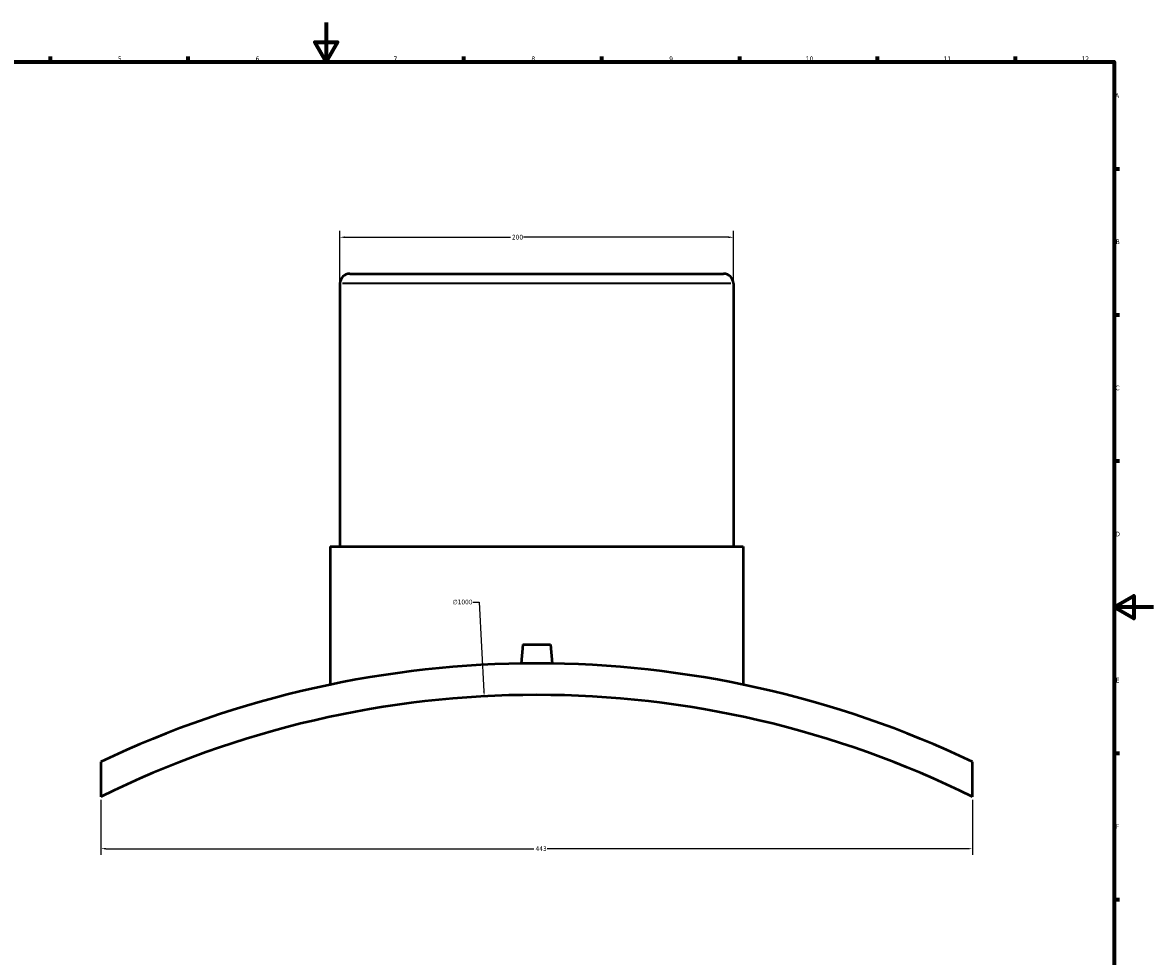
# Model space of a CAD drawing. Header units: millimetres. Extents: x -309 to 1516, y -747 to 1065.
# Tile 3 of 6: x 266 to 841, y 120 to 594. Entities that reach past the tile are written whole.
import ezdxf

# ---------------------------------------------------------------- set-up
doc = ezdxf.new("R2010")
doc.units = ezdxf.units.MM
for name, color, linetype, lineweight in [('Border (ANSI)', 7, 'Continuous', 70), ('Dimension (ANSI)', 7, 'Continuous', 25), ('Visible (ANSI)', 7, 'Continuous', 50), ('Visible Narrow (ANSI)', 7, 'Continuous', 35)]:
    doc.layers.add(name, color=color, linetype=linetype, lineweight=lineweight)
doc.styles.add('Note Text (ANSI)', font='tahoma.ttf')
doc.dimstyles.new('Default - mm (ANSI)', dxfattribs={"dimtxt": 2.4, "dimasz": 2.5, "dimexe": 3.175, "dimexo": 1.6002, "dimgap": 0.8, "dimtad": 0, "dimtoh": 1, "dimdec": 0, "dimrnd": 1e-08, "dimzin": 4, "dimdsep": 46, "dimtxsty": 'Note Text (ANSI)', "dimcen": 0.09, "dimdle": 10, "dimclrd": 256, "dimclre": 256, "dimclrt": 5, "dimadec": 1, "dimazin": 1, "dimtfac": 1.27, "dimtofl": 0, "dimtmove": 0, "dimatfit": 3, "dimfxl": 1, "dimtolj": 1, "dimtzin": 4, "dimlwd": -1, "dimlwe": -1, "dimarcsym": 0})

# ---------------------------------------------------------------- blocks, each defined once
blk = doc.blocks.new('Borders Default Border')
at = {"layer": 'Border (ANSI)'}
for p, q in [((280.33, 574), (280.33, 576.8)), ((350.42, 574), (350.42, 576.8)), ((490.58, 574), (490.58, 576.8)), ((560.67, 574), (560.67, 576.8)), ((630.75, 574), (630.75, 576.8)), ((700.83, 574), (700.83, 576.8)), ((770.92, 574), (770.92, 576.8)), ((821, 519.75), (823.8, 519.75)), ((821, 445.5), (823.8, 445.5)), ((821, 371.25), (823.8, 371.25)), ((821, 222.75), (823.8, 222.75)), ((821, 148.5), (823.8, 148.5))]:
    blk.add_line(p, q, dxfattribs=at)
at = {"layer": 'Border (ANSI)', "flags": 128}
for points in [[(420.5, 594), (420.5, 574), (414.73, 584), (426.27, 584), (420.5, 574)], [(20, 20), (20, 574), (821, 574), (821, 20), (20, 20)], [(841, 297), (821, 297), (831, 302.77), (831, 291.23), (821, 297)]]:
    blk.add_lwpolyline(points, dxfattribs=at)
at = {"layer": 'Border (ANSI)', "color": 5, "true_color": 0x0000ff, "char_height": 2.4, "attachment_point": 7, "style": 'Note Text (ANSI)'}
for s, insert in [('5', (314.67, 574.35)), ('6', (384.69, 574.35)), ('7', (454.8, 574.4)), ('8', (524.84, 574.35)), ('9', (594.92, 574.35)), ('10', (664.35, 574.35)), ('11', (734.43, 574.4)), ('12', (804.52, 574.4)), ('A', (821.58, 555.68)), ('B', (821.87, 481.43)), ('C', (821.71, 407.13)), ('D', (821.72, 332.93)), ('E', (821.91, 258.68)), ('F', (821.98, 184.43))]:
    blk.add_mtext(s, dxfattribs=dict(at, insert=insert))
blk = doc.blocks.new('*D7')
at = {"layer": 'Defpoints', "color": 0, "transparency": 16777216}
for p in [(306.03, 200.65), (749.03, 200.65), (749.03, 174.26)]:
    blk.add_point(p, dxfattribs=at)
at = {"layer": 'Dimension (ANSI)', "transparency": 16777216}
for p, q in [((306.03, 199.05), (306.03, 171.08)), ((749.03, 199.05), (749.03, 171.08)), ((308.53, 174.26), (526.15, 174.26)), ((746.53, 174.26), (532.91, 174.26))]:
    blk.add_line(p, q, dxfattribs=at)
for points in [[(308.53, 174.67), (308.53, 173.84), (306.03, 174.26)], [(746.53, 174.67), (746.53, 173.84), (749.03, 174.26)]]:
    blk.add_solid(points, dxfattribs=at)
at = {"layer": 'Dimension (ANSI)', "color": 5, "transparency": 16777216, "insert": (526.95, 175.51), "char_height": 2.4, "attachment_point": 1, "style": 'Note Text (ANSI)'}
blk.add_mtext('\\A1;443', dxfattribs=at)
blk = doc.blocks.new('*D8')
at = {"layer": 'Defpoints', "color": 0, "transparency": 16777216}
for p in [(627.53, 484.94), (427.53, 461.39), (627.53, 461.39)]:
    blk.add_point(p, dxfattribs=at)
at = {"layer": 'Dimension (ANSI)', "transparency": 16777216}
for p, q in [((427.53, 462.99), (427.53, 488.12)), ((430.03, 484.94), (514.18, 484.94)), ((625.03, 484.94), (520.88, 484.94)), ((627.53, 462.99), (627.53, 488.12))]:
    blk.add_line(p, q, dxfattribs=at)
for points in [[(430.03, 485.36), (430.03, 484.53), (427.53, 484.94)], [(625.03, 485.36), (625.03, 484.53), (627.53, 484.94)]]:
    blk.add_solid(points, dxfattribs=at)
at = {"layer": 'Dimension (ANSI)', "color": 5, "transparency": 16777216, "insert": (514.98, 486.19), "char_height": 2.4, "attachment_point": 1, "style": 'Note Text (ANSI)'}
blk.add_mtext('\\A1;200', dxfattribs=at)
blk = doc.blocks.new('*D9')
at = {"layer": 'Defpoints', "color": 0, "transparency": 16777216}
for p in [(500.86, 251.68), (554.2, -746.9)]:
    blk.add_point(p, dxfattribs=at)
at = {"layer": 'Dimension (ANSI)', "transparency": 16777216}
for p, q in [((495.13, 299.51), (498.31, 299.51)), ((498.31, 299.51), (500.73, 254.17)), ((527.44, -247.61), (527.62, -247.61)), ((527.53, -247.7), (527.53, -247.52))]:
    blk.add_line(p, q, dxfattribs=at)
blk.add_solid([(501.14, 254.19), (500.31, 254.15), (500.86, 251.68)], dxfattribs=at)
at = {"layer": 'Dimension (ANSI)', "color": 5, "transparency": 16777216, "insert": (484.79, 300.8), "char_height": 2.4, "attachment_point": 1, "style": 'Note Text (ANSI)'}
blk.add_mtext('\\A1;∅1000', dxfattribs=at)

msp = doc.modelspace()

# ---------------------------------------------------------------- linework, layer by layer
at = {"layer": 'Visible (ANSI)'}
for p, q in [((432.53, 466.39), (622.53, 466.39)), ((427.53, 461.39), (427.53, 327.79)), ((627.53, 461.39), (627.53, 327.79)), ((422.53, 327.79), (632.53, 327.79)), ((422.53, 327.79), (422.53, 257.59)), ((632.53, 327.79), (632.53, 257.59)), ((520.53, 277.99), (519.69, 268.33)), ((520.53, 277.99), (534.53, 277.99)), ((534.53, 277.99), (535.38, 268.33)), ((306.03, 218.43), (306.03, 200.65)), ((749.03, 200.65), (749.03, 218.43))]:
    msp.add_line(p, q, dxfattribs=at)
for centre, radius, start, end in [((432.53, 461.39), 5, 90, 180), ((622.53, 461.39), 5, 0, 90), ((527.53, -247.61), 516, 64.57917, 115.42083), ((527.53, -247.61), 500, 63.70455, 116.29545)]:
    msp.add_arc(centre, radius, start, end, dxfattribs=at)
at = {"layer": 'Visible Narrow (ANSI)'}
msp.add_line((626.3, 461.39), (428.76, 461.39), dxfattribs=at)

# ---------------------------------------------------------------- block references
msp.add_blockref('Borders Default Border', (0, 0))

# ---------------------------------------------------------------- dimensions: what is measured, and where the dimension line sits
at = {"layer": 'Dimension (ANSI)'}
for base, p1, p2, picture, middle in [((627.53, 484.94), (427.53, 461.39), (627.53, 461.39), '*D8', (517.53, 484.94)), ((749.03, 174.26), (306.03, 200.65), (749.03, 200.65), '*D7', (529.53, 174.26))]:
    dim = msp.add_linear_dim(base=base, p1=p1, p2=p2, angle=180, dimstyle='Default - mm (ANSI)', override={"dimgap": 0.8, "dimtoh": 0, "dimdec": 0, "dimtol": 0, "dimlim": 0, "dimtp": 0, "dimtm": 0, "dimtdec": 2, "dimatfit": 1}, dxfattribs=at)
    dim.commit()
    dim.dimension.update_dxf_attribs({"geometry": picture, "text_midpoint": middle, "dimtype": 160})
dim = msp.add_diameter_dim_2p(p1=(554.2, -746.9), p2=(500.86, 251.68), dimstyle='Default - mm (ANSI)', override={"dimgap": 0.8, "dimtih": 1, "dimdec": 0, "dimlfac": 1, "dimtol": 0, "dimlim": 0, "dimtp": 0, "dimtm": 0, "dimtdec": 2}, dxfattribs=at)
dim.commit()
dim.dimension.update_dxf_attribs({"geometry": '*D9', "text_midpoint": (489.56, 299.51), "dimtype": 163})

doc.saveas('drawing.dxf')
